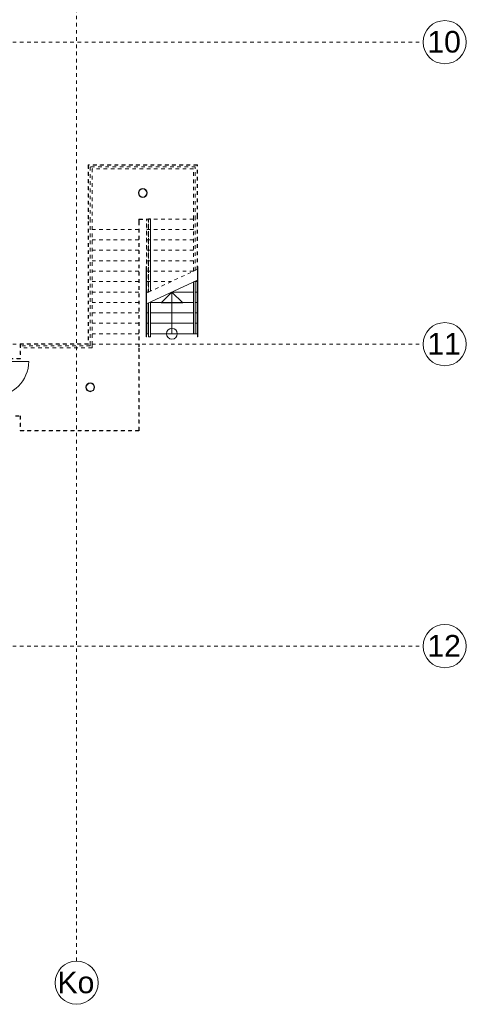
# Model space of a CAD drawing. Header units: metres. Extents: x -54 to 119, y -77 to 33.
# Tile 43 of 136: x 83 to 96, y -68 to -40. Entities that reach past the tile are written whole.
import ezdxf

# ---------------------------------------------------------------- set-up
doc = ezdxf.new("R2010")
doc.units = ezdxf.units.M
doc.linetypes.add('Rasterlinie', pattern=[0.019, 0.01, -0.003, 0.003, -0.003])
doc.linetypes.add('Verdeckt', pattern=[0.003, 0.002, -0.001])
for name, color, linetype, lineweight in [('A_Geländer', 7, 'Continuous', 9), ('A_Raster', 7, 'Continuous', 9), ('A_Tragwerksstützen', 7, 'Continuous', 9), ('A_Treppen', 7, 'Continuous', 9), ('A_Türen', 7, 'Continuous', 9), ('A_Wände', 7, 'Continuous', 9), ('Pfeile AUF', 7, 'Continuous', 9)]:
    doc.layers.add(name, color=color, linetype=linetype, lineweight=lineweight)
doc.styles.add('Arial', font='arial.ttf', dxfattribs={"height": 0.6})

# ---------------------------------------------------------------- blocks, each defined once
blk = doc.blocks.new('Geländer - Geländer-2815174-BS_Übersicht_EG_BRANDSCHUTZ')
at = {"layer": 'A_Geländer', "linetype": 'Verdeckt'}
for p, q in [((86.956, -46.015), (87.006, -46.015)), ((86.956, -46.015), (86.956, -46.017)), ((86.956, -46.015), (87.006, -46.015)), ((86.956, -46.015), (86.956, -46.017)), ((86.956, -46.017), (86.956, -48.05)), ((86.956, -46.017), (86.956, -48.05)), ((87.006, -46.015), (87.006, -46.017)), ((87.006, -46.015), (87.006, -46.017)), ((87.006, -46.017), (87.006, -48.027)), ((87.006, -46.017), (87.006, -48.027))]:
    blk.add_line(p, q, dxfattribs=at)
blk = doc.blocks.new('RO Stütze _EN 10210-2_ - RO 244_5 x 10-6246247-BS_Übersicht_EG_BRANDSCHUTZ')
at = {"layer": 'A_Tragwerksstützen'}
h = blk.add_hatch(dxfattribs=at)
h.set_pattern_fill('FP_113', color=256, style=0, pattern_type=2)
h.set_pattern_definition([(45, (-85.336, 50.697), (-0.502753, 0.502753), []), (45, (-85.336, 51.459), (-0.502753, 0.502753), [])])
h.paths.add_polyline_path([(0, -0.122), (0.041, -0.115), (0.072, -0.099), (0.099, -0.072), (0.117, -0.035), (0.122, 0), (0.116, 0.038), (0.099, 0.072), (0.066, 0.102), (0.035, 0.117), (0, 0.122), (-0.038, 0.116), (-0.072, 0.099), (-0.099, 0.072), (-0.117, 0.035), (-0.122, 0), (-0.116, -0.038), (-0.099, -0.072), (-0.066, -0.102), (-0.032, -0.117)], flags=0)
h.paths.add_polyline_path([(0, -0.112), (-0.035, -0.107), (-0.066, -0.091), (-0.091, -0.066), (-0.107, -0.035), (-0.112, 0), (-0.105, 0.038), (-0.091, 0.066), (-0.066, 0.091), (-0.035, 0.107), (0, 0.112), (0.041, 0.104), (0.066, 0.091), (0.091, 0.066), (0.107, 0.035), (0.112, 0), (0.107, -0.035), (0.091, -0.066), (0.066, -0.091), (0.035, -0.107)], flags=0)
for radius, start, end in [(0.122, 360, 180), (0.122, 180, 360), (0.112, 0, 180), (0.112, 180, 0)]:
    blk.add_arc((0, 0), radius, start, end, dxfattribs=at)
blk = doc.blocks.new('RO Stütze _EN 10210-2_ - RO 244_5 x 10-6246261-BS_Übersicht_EG_BRANDSCHUTZ')
at = {"layer": 'A_Tragwerksstützen'}
h = blk.add_hatch(dxfattribs=at)
h.set_pattern_fill('FP_114', color=256, style=0, pattern_type=2)
h.set_pattern_definition([(45, (-86.796, 45.292), (-0.502753, 0.502753), []), (45, (-86.796, 46.054), (-0.502753, 0.502753), [])])
h.paths.add_polyline_path([(0, -0.122), (0.038, -0.116), (0.072, -0.099), (0.099, -0.072), (0.117, -0.035), (0.122, 0), (0.116, 0.038), (0.099, 0.072), (0.066, 0.102), (0.035, 0.117), (0, 0.122), (-0.043, 0.113), (-0.072, 0.099), (-0.099, 0.072), (-0.117, 0.035), (-0.122, 0), (-0.116, -0.038), (-0.099, -0.072), (-0.066, -0.102), (-0.032, -0.117)], flags=0)
h.paths.add_polyline_path([(0, -0.112), (-0.035, -0.107), (-0.066, -0.091), (-0.091, -0.066), (-0.107, -0.035), (-0.112, 0), (-0.105, 0.038), (-0.091, 0.066), (-0.066, 0.091), (-0.035, 0.107), (0, 0.112), (0.038, 0.105), (0.066, 0.091), (0.091, 0.066), (0.107, 0.035), (0.112, 0), (0.107, -0.035), (0.091, -0.066), (0.066, -0.091), (0.035, -0.107)], flags=0)
for radius, start, end in [(0.122, 360, 180), (0.122, 180, 360), (0.112, 0, 180), (0.112, 180, 0)]:
    blk.add_arc((0, 0), radius, start, end, dxfattribs=at)
blk = doc.blocks.new('Typ des oberen Holms - Oberer Geländerholm_Innen_-4973373-BS_Übersicht_EG_BRANDSCHUTZ')
at = {"layer": 'A_Geländer', "linetype": 'Verdeckt'}
for p, q in [((85.336, -44.567), (85.336, -46.017)), ((88.256, -44.567), (85.336, -44.567)), ((85.386, -44.617), (85.386, -46.017)), ((88.206, -44.617), (85.386, -44.617)), ((88.206, -46.017), (88.206, -44.617)), ((88.256, -46.017), (88.256, -44.567)), ((85.336, -46.017), (85.336, -49.497)), ((85.386, -46.017), (85.386, -49.497)), ((88.206, -47.467), (88.206, -46.017)), ((88.256, -47.444), (88.256, -46.017)), ((88.256, -47.444), (88.206, -47.467)), ((83.396, -49.597), (83.396, -49.547)), ((85.336, -49.547), (83.396, -49.547)), ((85.336, -49.497), (85.336, -49.547)), ((85.386, -49.497), (85.386, -49.597)), ((85.386, -49.597), (83.396, -49.597))]:
    blk.add_line(p, q, dxfattribs=at)
at = {"layer": 'A_Geländer'}
for p, q in [((88.256, -47.744), (88.206, -47.767)), ((88.206, -49.207), (88.206, -47.767)), ((88.256, -49.207), (88.256, -47.744)), ((88.206, -49.207), (88.256, -49.207))]:
    blk.add_line(p, q, dxfattribs=at)
blk = doc.blocks.new('Typ des oberen Holms - Oberer Geländerholm_Innen_-4973409-BS_Übersicht_EG_BRANDSCHUTZ')
at = {"layer": 'A_Geländer', "linetype": 'Verdeckt'}
for p, q in [((86.956, -46.017), (87.006, -46.017)), ((86.956, -48.05), (86.956, -46.017)), ((87.006, -48.027), (87.006, -46.017)), ((87.006, -48.027), (86.956, -48.05))]:
    blk.add_line(p, q, dxfattribs=at)
at = {"layer": 'A_Geländer'}
for p, q in [((87.006, -48.327), (86.956, -48.35)), ((86.956, -49.297), (86.956, -48.35)), ((87.006, -49.297), (87.006, -48.327)), ((86.956, -49.297), (87.006, -49.297))]:
    blk.add_line(p, q, dxfattribs=at)
blk = doc.blocks.new('GSH_Fassade_Tuer_2flg - A_SL_Glass_Blau-6558221-BS_Übersicht_EG_BRANDSCHUTZ')
at = {"layer": 'A_Türen'}
for p, q in [((-0.72, 0.06), (-0.8, 0.06)), ((-0.8, 0.06), (-0.8, -0.015)), ((-0.72, -0.015), (-0.72, 0.06)), ((0.8, 0.06), (0.72, 0.06)), ((0.72, 0.06), (0.72, -0.015)), ((0.8, -0.015), (0.8, 0.06)), ((-0.8, -0.015), (-0.72, -0.015)), ((-0.72, -0.015), (-0.72, -0.485)), ((0.72, -0.015), (0.8, -0.015)), ((0.72, -0.015), (0.72, -0.985))]:
    blk.add_line(p, q, dxfattribs=at)
for centre, radius, start, end in [((-0.72, -0.015), 0.47, 270, 360), ((0.72, -0.015), 0.97, 180, 270)]:
    blk.add_arc(centre, radius, start, end, dxfattribs=at)
blk = doc.blocks.new('Raster - 3_0mm_mit Kreis-376402-BS_Übersicht_EG_BRANDSCHUTZ')
at = {"layer": 'A_Raster'}
blk.add_circle((0, 0), 0.003, dxfattribs=at)

msp = doc.modelspace()

# ---------------------------------------------------------------- linework, layer by layer
at = {"layer": 'A_Raster', "linetype": 'Rasterlinie'}
for p, q in [((84.956, -66.66), (84.956, 31.784)), ((6.581, -41.097), (94.587, -41.097)), ((6.581, -49.497), (94.587, -49.497)), ((6.581, -57.897), (94.587, -57.897))]:
    msp.add_line(p, q, dxfattribs=at)
at = {"layer": 'A_Treppen', "linetype": 'Verdeckt'}
for p, q in [((85.276, -44.507), (85.276, -46.088)), ((88.316, -44.507), (85.276, -44.507)), ((85.286, -44.517), (85.286, -46.088)), ((88.306, -44.517), (85.286, -44.517)), ((88.306, -45.946), (88.306, -44.517)), ((88.316, -45.946), (88.316, -44.507)), ((88.306, -47.421), (88.306, -45.946)), ((88.316, -47.416), (88.316, -45.946)), ((85.276, -46.088), (85.276, -49.487)), ((85.286, -46.088), (85.286, -49.487)), ((86.686, -46.017), (86.906, -46.017)), ((86.686, -46.088), (86.686, -46.017)), ((86.686, -46.088), (86.686, -49.568)), ((86.696, -46.027), (86.896, -46.027)), ((86.696, -46.088), (86.696, -46.027)), ((86.696, -46.088), (86.696, -49.568)), ((86.896, -47.844), (86.896, -46.027)), ((86.906, -46.027), (86.906, -46.017)), ((86.906, -46.017), (88.306, -46.017)), ((86.906, -46.027), (86.906, -46.017)), ((86.906, -46.017), (88.306, -46.017)), ((86.906, -48.073), (86.906, -46.027)), ((86.686, -46.307), (85.286, -46.307)), ((86.686, -46.307), (85.286, -46.307)), ((86.906, -46.307), (88.306, -46.307)), ((86.906, -46.307), (88.306, -46.307)), ((86.686, -46.597), (85.286, -46.597)), ((86.686, -46.597), (85.286, -46.597)), ((86.906, -46.597), (88.306, -46.597)), ((86.906, -46.597), (88.306, -46.597)), ((86.686, -46.887), (85.286, -46.887)), ((86.686, -46.887), (85.286, -46.887)), ((86.906, -46.887), (88.306, -46.887)), ((86.906, -46.887), (88.306, -46.887)), ((86.686, -47.177), (85.286, -47.177)), ((86.686, -47.177), (85.286, -47.177)), ((86.906, -47.177), (88.306, -47.177)), ((86.906, -47.177), (88.306, -47.177)), ((86.686, -47.467), (85.286, -47.467)), ((86.686, -47.467), (85.286, -47.467)), ((88.316, -47.416), (86.896, -48.078)), ((86.906, -47.467), (88.206, -47.467)), ((86.906, -47.467), (88.206, -47.467)), ((86.686, -47.757), (85.286, -47.757)), ((86.686, -47.757), (85.286, -47.757)), ((86.906, -47.757), (87.585, -47.757)), ((86.906, -47.757), (87.585, -47.757)), ((88.256, -47.757), (88.306, -47.757)), ((86.686, -48.047), (85.286, -48.047)), ((86.686, -48.047), (85.286, -48.047)), ((86.906, -48.047), (86.963, -48.047)), ((86.906, -48.047), (86.963, -48.047)), ((87.606, -48.047), (88.206, -48.047)), ((88.256, -48.047), (88.306, -48.047)), ((86.686, -48.337), (85.286, -48.337)), ((86.686, -48.337), (85.286, -48.337)), ((87.006, -48.337), (88.206, -48.337)), ((88.256, -48.337), (88.306, -48.337)), ((86.686, -48.627), (85.286, -48.627)), ((86.686, -48.627), (85.286, -48.627)), ((86.906, -48.627), (86.956, -48.627)), ((87.006, -48.627), (88.206, -48.627)), ((88.256, -48.627), (88.306, -48.627)), ((86.686, -48.917), (85.286, -48.917)), ((86.686, -48.917), (85.286, -48.917)), ((86.906, -48.917), (86.956, -48.917)), ((87.006, -48.917), (88.206, -48.917)), ((88.256, -48.917), (88.306, -48.917)), ((86.686, -49.207), (85.286, -49.207)), ((86.686, -49.207), (85.286, -49.207)), ((86.906, -49.207), (86.956, -49.207)), ((87.006, -49.207), (88.206, -49.207)), ((88.256, -49.207), (88.306, -49.207)), ((85.276, -49.487), (83.386, -49.487)), ((83.386, -49.487), (83.386, -49.897)), ((85.286, -49.497), (83.396, -49.497)), ((83.396, -49.497), (83.396, -49.907)), ((85.286, -49.497), (85.286, -49.487)), ((85.286, -49.487), (85.286, -49.497)), ((86.686, -49.497), (85.286, -49.497)), ((86.686, -49.497), (85.286, -49.497)), ((86.686, -51.897), (86.686, -49.568)), ((86.696, -51.907), (86.696, -49.568)), ((83.386, -49.897), (82.856, -49.897)), ((83.396, -49.907), (82.856, -49.907)), ((82.856, -51.487), (83.396, -51.487)), ((83.396, -51.487), (83.396, -51.897)), ((82.856, -51.497), (83.386, -51.497)), ((83.386, -51.497), (83.386, -51.907)), ((83.386, -51.907), (86.696, -51.907)), ((83.396, -51.897), (86.686, -51.897))]:
    msp.add_line(p, q, dxfattribs=at)
at = {"layer": 'A_Treppen'}
for p, q in [((88.316, -47.716), (86.896, -48.378)), ((88.256, -47.757), (88.306, -47.757)), ((88.306, -47.757), (88.306, -47.721)), ((88.306, -48.047), (88.306, -47.757)), ((88.316, -47.844), (88.316, -47.716)), ((87.606, -48.047), (88.206, -48.047)), ((88.256, -48.047), (88.306, -48.047)), ((88.306, -48.337), (88.306, -48.047)), ((86.906, -48.627), (86.906, -48.373)), ((87.006, -48.337), (88.206, -48.337)), ((88.256, -48.337), (88.306, -48.337)), ((88.306, -48.627), (88.306, -48.337)), ((86.906, -48.917), (86.906, -48.627)), ((86.906, -48.627), (86.956, -48.627)), ((87.006, -48.627), (88.206, -48.627)), ((88.256, -48.627), (88.306, -48.627)), ((88.306, -48.917), (88.306, -48.627)), ((86.906, -49.207), (86.906, -48.917)), ((86.906, -48.917), (86.956, -48.917)), ((87.006, -48.917), (88.206, -48.917)), ((88.256, -48.917), (88.306, -48.917)), ((88.306, -49.207), (88.306, -48.917)), ((86.896, -49.207), (86.906, -49.207)), ((86.906, -49.207), (86.956, -49.207)), ((87.006, -49.207), (88.206, -49.207)), ((88.256, -49.207), (88.306, -49.207)), ((88.306, -49.207), (88.316, -49.207))]:
    msp.add_line(p, q, dxfattribs=at)
at = {"layer": 'A_Wände', "lineweight": 18}
for p, q in [((86.886, -47.341), (86.886, -49.294)), ((86.886, -47.341), (86.896, -47.341)), ((86.896, -49.294), (86.896, -47.341)), ((88.316, -47.716), (88.316, -47.34)), ((88.326, -47.34), (88.316, -47.34)), ((88.326, -47.34), (88.326, -49.294)), ((88.316, -49.294), (88.316, -47.844)), ((86.886, -49.294), (86.896, -49.294)), ((88.326, -49.294), (88.316, -49.294))]:
    msp.add_line(p, q, dxfattribs=at)
at = {"layer": 'Pfeile AUF'}
for p, q in [((87.606, -48.047), (87.306, -48.347)), ((87.606, -48.337), (87.606, -48.047)), ((87.906, -48.347), (87.606, -48.047)), ((87.306, -48.347), (87.906, -48.347)), ((87.606, -48.627), (87.606, -48.337)), ((87.606, -48.917), (87.606, -48.627)), ((87.606, -49.207), (87.606, -48.917))]:
    msp.add_line(p, q, dxfattribs=at)
msp.add_circle((87.606, -49.207), 0.15, dxfattribs=at)

# ---------------------------------------------------------------- block references
at = {"layer": 'A_Geländer'}
for name in ['Typ des oberen Holms - Oberer Geländerholm_Innen_-4973373-BS_Übersicht_EG_BRANDSCHUTZ', 'Typ des oberen Holms - Oberer Geländerholm_Innen_-4973409-BS_Übersicht_EG_BRANDSCHUTZ']:
    msp.add_blockref(name, (0, 0), dxfattribs=at)
at = {"layer": 'A_Geländer', "linetype": 'Verdeckt'}
msp.add_blockref('Geländer - Geländer-2815174-BS_Übersicht_EG_BRANDSCHUTZ', (0, 0), dxfattribs=at)
at = {"layer": 'A_Raster', "xscale": 199.9999999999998, "yscale": 199.9999999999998, "zscale": 199.9999999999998, "rotation": 269.9999999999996}
for p in [(95.187, -41.097), (95.187, -49.497), (95.187, -57.897)]:
    msp.add_blockref('Raster - 3_0mm_mit Kreis-376402-BS_Übersicht_EG_BRANDSCHUTZ', p, dxfattribs=at)
at = {"layer": 'A_Raster', "xscale": 199.9999999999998, "yscale": 199.9999999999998, "zscale": 199.9999999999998}
msp.add_blockref('Raster - 3_0mm_mit Kreis-376402-BS_Übersicht_EG_BRANDSCHUTZ', (84.956, -67.26), dxfattribs=at)
at = {"layer": 'A_Tragwerksstützen'}
for name, p in [('RO Stütze _EN 10210-2_ - RO 244_5 x 10-6246261-BS_Übersicht_EG_BRANDSCHUTZ', (86.796, -45.292)), ('RO Stütze _EN 10210-2_ - RO 244_5 x 10-6246247-BS_Übersicht_EG_BRANDSCHUTZ', (85.336, -50.697))]:
    msp.add_blockref(name, p, dxfattribs=at)
at = {"layer": 'A_Türen', "rotation": 90}
msp.add_blockref('GSH_Fassade_Tuer_2flg - A_SL_Glass_Blau-6558221-BS_Übersicht_EG_BRANDSCHUTZ', (82.641, -50.697), dxfattribs=at)

# ---------------------------------------------------------------- texts
at = {"layer": 'A_Raster', "char_height": 0.6, "attachment_point": 1, "style": 'Arial'}
for s, insert, width in [('10', (94.704, -40.786), 1.15443), ('11', (94.704, -49.186), 1.15443), ('12', (94.704, -57.586), 1.15443), ('Ko', (84.425, -66.952), 1.26667)]:
    msp.add_mtext(s, dxfattribs=dict(at, insert=insert, width=width))

doc.saveas('drawing.dxf')
